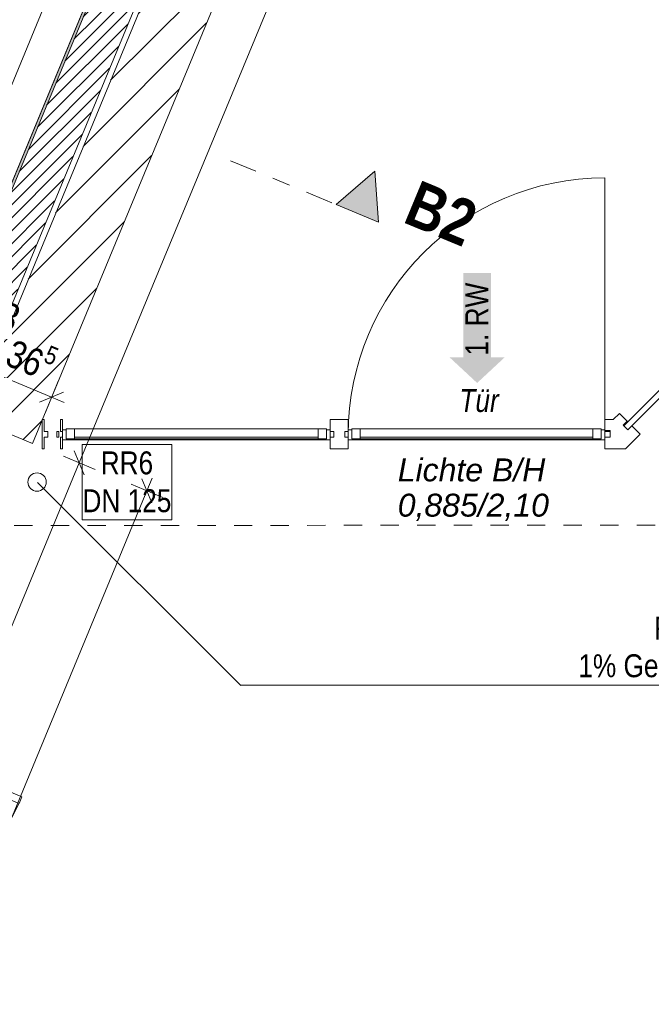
# Model space of a CAD drawing. Header units: metres. Extents: x -89 to 754, y -195 to 69.
# Tile 134 of 256: x 9.19 to 12.64, y 1.88 to 7.26. Entities that reach past the tile are written whole.
import ezdxf

# ---------------------------------------------------------------- set-up
doc = ezdxf.new("R2010")
doc.units = ezdxf.units.M
doc.header["$MEASUREMENT"] = 0
for name, pattern in [('Schnittlinie', [0.3, 0.15, -0.075, 0, -0.075]), ('Strichlinie_ eng', [0.115, 0.075, -0.04]), ('Wipeout_Contour', [1, 0, -1])]:
    doc.linetypes.add(name, pattern=pattern)
for name, color, linetype in [('00 Linien_Kreise_Splines', 7, 'Continuous'), ('10 Fassade', 7, 'Continuous'), ('10 Wand außen', 7, 'Continuous'), ('30 Dach', 7, 'Continuous'), ('70 Entwässerung_Regenwasser', 7, 'Continuous'), ('90 Allgemein Hinweise', 7, 'Continuous'), ('95 Ausführungsplanung Bemaßung', 7, 'Continuous'), ('97 Brandschutz', 7, 'Continuous'), ('97 Brandschutz Dokumentation', 7, 'Continuous'), ('98 Schnitt Marker', 7, 'Continuous'), ('Neubau_10 Wand außen', 7, 'Continuous'), ('Neubau_50 Möblierung', 7, 'Continuous'), ('Neubau_95 Ausführungsplanung Bemaßung', 7, 'Continuous')]:
    doc.layers.add(name, color=color, linetype=linetype)
doc.styles.add('ERSTELLTER_STIL_2', font='ARIALN.TTF')
doc.styles.add('ERSTELLTER_STIL_3', font='ARIALN.TTF')
doc.styles.add('ERSTELLTER_STIL_5', font='arial.ttf')
doc.styles.add('ERSTELLTER_STIL_6', font='ARIALN.TTF')
doc.linetypes.add('Schmutzwasserleitung', pattern='A,0,[3,995_ARC_230 ERW_GR_EG_2607291.Shx,S=0.00784,R=0,X=0,Y=0],-0.987778,0', length=0.987778)
doc.linetypes.add('Wolke', pattern='A,0,[4,995_ARC_230 ERW_GR_EG_2607291.Shx,S=0.015817,R=0,X=-0.000255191,Y=0.048578],-1.9835,0', length=1.9835)
doc.dimstyles.new('ERSTELLTER_STIL__4', dxfattribs={"dimtxt": 0.15, "dimasz": 0.095143, "dimexe": 0.18, "dimexo": 0.0625, "dimgap": 0, "dimtad": 1, "dimzin": 0, "dimdsep": 46, "dimtxsty": 'ERSTELLTER_STIL_3', "dimblk": 'ARROWHEAD_6', "dimblk1": 'ARROWHEAD_6', "dimblk2": 'ARROWHEAD_6', "dimcen": 0.09, "dimse1": 1, "dimse2": 1, "dimclrd": 7, "dimclre": 7, "dimclrt": 7, "dimazin": 0, "dimtfac": 1, "dimtdec": 4, "dimtmove": 0, "dimatfit": 3, "dimfxl": 1, "dimtolj": 1, "dimtzin": 0, "dimarcsym": 0})
doc.dimstyles.new('ERSTELLTER_STIL__6', dxfattribs={"dimtxt": 0.15, "dimasz": 0.095143, "dimexe": 0.18, "dimexo": 0.0625, "dimgap": 0, "dimtad": 1, "dimzin": 0, "dimdsep": 46, "dimtxsty": 'ERSTELLTER_STIL_3', "dimblk": 'ARROWHEAD_6', "dimblk1": 'ARROWHEAD_6', "dimblk2": 'ARROWHEAD_6', "dimcen": 0.09, "dimse1": 1, "dimse2": 1, "dimclrd": 7, "dimclre": 7, "dimclrt": 7, "dimazin": 0, "dimtfac": 1, "dimtdec": 4, "dimtmove": 2, "dimatfit": 3, "dimfxl": 1, "dimtolj": 1, "dimtzin": 0, "dimarcsym": 0})
doc.dimstyles.new('ERSTELLTER_STIL__8', dxfattribs={"dimtxt": 0.125, "dimasz": 0.091787, "dimexe": 0.18, "dimexo": 0.04, "dimgap": 0, "dimtad": 1, "dimtih": 1, "dimtoh": 1, "dimzin": 0, "dimdsep": 46, "dimtxsty": 'ERSTELLTER_STIL_3', "dimblk": 'ARROWHEAD_5', "dimblk1": 'ARROWHEAD_5', "dimblk2": 'ARROWHEAD_5', "dimcen": 0.09, "dimclrd": 7, "dimclre": 7, "dimclrt": 7, "dimazin": 0, "dimtfac": 1, "dimtdec": 4, "dimtmove": 2, "dimatfit": 3, "dimfxl": 1, "dimtolj": 1, "dimtzin": 0, "dimarcsym": 0})

# ---------------------------------------------------------------- blocks, each defined once
blk = doc.blocks.new('Glastür 2-Fl 27')
at = {"layer": 'Neubau_10 Wand außen', "color": 7, "linetype": 'Continuous', "lineweight": 13}
for p, q in [((-1.09, 1.09), (-1.09, 1.01)), ((-1.05, 1.09), (-1.09, 1.09)), ((-1.05, 1.01), (-1.05, 1.09)), ((1.05, 1.01), (1.05, 1.09)), ((1.05, 1.09), (1.09, 1.09)), ((1.09, 1.09), (1.09, 1.01)), ((-1.09, 1.01), (-1.05, 1.01)), ((-1.07, 1.01), (-1.07, 0.08)), ((1.09, 1.01), (1.05, 1.01)), ((1.07, 1.01), (1.07, 0.08)), ((-1.13, 0.232), (-1.068, 0.232)), ((-1.068, 0), (-1.068, 0.232)), ((1.13, 0.232), (1.068, 0.232)), ((1.068, 0), (1.068, 0.232)), ((-1.05, 0.08), (-1.09, 0.08)), ((-1.09, 0.08), (-1.09, 0)), ((-1.05, 0), (-1.05, 0.08)), ((1.05, 0), (1.05, 0.08)), ((1.05, 0.08), (1.09, 0.08)), ((1.09, 0.08), (1.09, 0)), ((-1.13, -0.08), (-1.13, 0)), ((-1.13, 0), (-1.09, 0)), ((-1.13, -0.08), (-1.13, 0)), ((-1.13, -0.08), (-1.13, 0)), ((-1.09, 0), (-1.09, -0.04)), ((-1.09, 0), (-1.05, 0)), ((1.09, 0), (1.05, 0)), ((1.09, -0.04), (1.09, 0)), ((1.09, 0), (1.13, 0)), ((1.13, 0), (1.13, -0.08)), ((1.13, -0.08), (1.13, 0)), ((1.13, -0.08), (1.13, 0)), ((-1.08, -0.04), (-1.09, -0.04)), ((-1.08, -0.0654), (-1.08, -0.04)), ((1.09, -0.04), (1.08, -0.04)), ((1.08, -0.04), (1.08, -0.0654)), ((-1.09, -0.08), (-1.13, -0.08)), ((-1.115, -0.08), (-1.115, -0.245)), ((-1.09, -0.0654), (-1.09, -0.08)), ((-1.09, -0.0654), (-1.08, -0.0654)), ((1.08, -0.0654), (1.09, -0.0654)), ((1.09, -0.08), (1.09, -0.0654)), ((1.13, -0.08), (1.09, -0.08)), ((1.115, -0.08), (1.115, -0.245)), ((-1.13, -0.245), (-1.115, -0.245)), ((1.13, -0.245), (1.115, -0.245))]:
    blk.add_line(p, q, dxfattribs=at)
at = {"layer": 'Neubau_10 Wand außen', "color": 7, "linetype": 'Continuous', "lineweight": 13, "flags": 128}
for points in [[(-1.09, 1.01), (-1.09, 0.08), (-1.07, 0.08), (-1.07, 1.01)], [(-1.07, 1.01), (-1.07, 0.08), (-1.05, 0.08), (-1.05, 1.01)], [(1.07, 1.01), (1.07, 0.08), (1.05, 0.08), (1.05, 1.01)], [(1.09, 1.01), (1.09, 0.08), (1.07, 0.08), (1.07, 1.01)]]:
    blk.add_lwpolyline(points, close=True, dxfattribs=at)
at = {"layer": 'Neubau_10 Wand außen', "color": 7, "linetype": 'Continuous', "lineweight": 9}
for centre, start, end in [((-1.09, 0), 0, 87.8969), ((1.09, 0), 92.1031, 180)]:
    blk.add_arc(centre, 1.09, start, end, dxfattribs=at)
blk = doc.blocks.new('Pfeil gerade 27')
at = {"layer": '97 Brandschutz', "linetype": 'Continuous', "lineweight": 18, "true_color": 0x60cd00}
blk.add_hatch(color=72, dxfattribs=at).paths.add_polyline_path([(0.3, 0), (0.1607, 0.1497), (0.1607, 0.0752), (-0.3, 0.0752), (-0.3, -0.0752), (0.1607, -0.0752), (0.1607, -0.1497)])
blk = doc.blocks.new('*D595')
at = {"layer": '95 Ausführungsplanung Bemaßung', "color": 7, "linetype": 'Continuous', "lineweight": 9}
for p, q in [((7.7511, 1.8904), (7.882, 1.9446)), ((12.5006, -0.0227), (7.8166, 1.9175)), ((12.5366, 0.0641), (12.4647, -0.1094)), ((12.4352, -0.0498), (12.5661, 0.0044)), ((12.57, -0.0514), (12.5006, -0.0227))]:
    blk.add_line(p, q, dxfattribs=at)
at = {"layer": '95 Ausführungsplanung Bemaßung', "color": 7, "lineweight": 9, "char_height": 0.15, "attachment_point": 7, "rotation": 337.5, "style": 'ERSTELLTER_STIL_3'}
for s, insert in [('\\A1;{\\pql;\\fArial Narrow|b0|i0|c0|p0;\\W1.000000;22}', (7.8743, 1.9261)), ('\\A1;{\\pql;\\fArial Narrow|b0|i0|c0|p0;\\W1.000000;5,07}', (10.0139, 1.0398))]:
    blk.add_mtext(s, dxfattribs=dict(at, insert=insert))
blk = doc.blocks.new('ARROWHEAD_6')
at = {"color": 0, "linetype": 'Continuous', "lineweight": 0}
for p, q in [((0, 0), (-1, 0)), ((-0.5, -0.5), (0.5, 0.5))]:
    blk.add_line(p, q, dxfattribs=at)
blk = doc.blocks.new('*D596')
at = {"layer": '95 Ausführungsplanung Bemaßung', "color": 7, "linetype": 'Continuous', "lineweight": 9}
for p, q in [((7.6115, 2.0025), (7.3897, 2.0943)), ((7.6474, 2.0892), (7.5755, 1.9158)), ((7.546, 1.9754), (7.6769, 2.0296)), ((7.8166, 1.9175), (7.6115, 2.0025)), ((7.8525, 2.0043), (7.7806, 1.8308)), ((7.7511, 1.8904), (7.882, 1.9446)), ((12.5006, -0.0227), (7.8166, 1.9175))]:
    blk.add_line(p, q, dxfattribs=at)
blk = doc.blocks.new('*D794')
at = {"layer": '95 Ausführungsplanung Bemaßung', "color": 7, "linetype": 'Continuous', "lineweight": 9}
for p, q in [((5.4816, 6.8554), (5.3507, 6.8012)), ((5.4161, 6.8283), (8.7744, 5.4373)), ((8.7385, 5.3505), (8.8104, 5.524)), ((8.8399, 5.4644), (8.709, 5.4102))]:
    blk.add_line(p, q, dxfattribs=at)
at = {"layer": '95 Ausführungsplanung Bemaßung', "color": 7, "lineweight": 9, "char_height": 0.15, "attachment_point": 7, "rotation": 337.5, "style": 'ERSTELLTER_STIL_3'}
for s, insert in [('\\A1;{\\pql;\\fArial Narrow|b0|i0|c0|p0;\\W1.000000;3,63\\fArial Narrow|b0|i0|c0|p0;\\W1.000000;\\A1{\\H.66x;\\S5^  ;}}', (6.9078, 6.2052)), ('\\A1;{\\pql;\\fArial Narrow|b0|i0|c0|p0;\\W1.000000;24}', (8.5612, 5.5581))]:
    blk.add_mtext(s, dxfattribs=dict(at, insert=insert))
blk = doc.blocks.new('*D795')
at = {"layer": '95 Ausführungsplanung Bemaßung', "color": 7, "linetype": 'Continuous', "lineweight": 9}
for p, q in [((5.4161, 6.8283), (8.7744, 5.4373)), ((8.7385, 5.3505), (8.8104, 5.524)), ((8.8399, 5.4644), (8.709, 5.4102)), ((8.7744, 5.4373), (8.9962, 5.3454)), ((8.9602, 5.2587), (9.0321, 5.4322)), ((8.9307, 5.3183), (9.0616, 5.3725)), ((9.0893, 5.3611), (8.9585, 5.3069))]:
    blk.add_line(p, q, dxfattribs=at)
at = {"layer": '95 Ausführungsplanung Bemaßung', "color": 7, "lineweight": 9, "insert": (9.0573, 5.5799), "char_height": 0.15, "attachment_point": 7, "rotation": 337.5, "style": 'ERSTELLTER_STIL_3'}
blk.add_mtext('\\A1;{\\pql;\\fArial Narrow|b0|i0|c0|p0;\\W1.000000;3}', dxfattribs=at)
blk = doc.blocks.new('*D796')
at = {"layer": '95 Ausführungsplanung Bemaßung', "color": 7, "linetype": 'Continuous', "lineweight": 9}
for p, q in [((8.7744, 5.4373), (8.9962, 5.3454)), ((8.9602, 5.2587), (9.0321, 5.4322)), ((8.988, 5.2472), (9.0598, 5.4207)), ((8.9307, 5.3183), (9.0616, 5.3725)), ((9.0893, 5.3611), (8.9585, 5.3069)), ((8.9962, 5.3454), (9.0239, 5.334)), ((9.0239, 5.334), (9.3611, 5.1943))]:
    blk.add_line(p, q, dxfattribs=at)
blk = doc.blocks.new('*D797')
at = {"layer": '95 Ausführungsplanung Bemaßung', "color": 7, "linetype": 'Continuous', "lineweight": 9}
for p, q in [((8.9307, 5.3183), (9.0616, 5.3725)), ((9.0893, 5.3611), (8.9585, 5.3069)), ((9.0239, 5.334), (9.3611, 5.1943)), ((9.3252, 5.1075), (9.397, 5.281)), ((9.2957, 5.1672), (9.4265, 5.2214)), ((9.3611, 5.1943), (9.4305, 5.1655))]:
    blk.add_line(p, q, dxfattribs=at)
at = {"layer": '95 Ausführungsplanung Bemaßung', "color": 7, "lineweight": 9, "insert": (9.0824, 5.3341), "char_height": 0.15, "attachment_point": 7, "rotation": 337.5, "style": 'ERSTELLTER_STIL_3'}
blk.add_mtext('\\A1;{\\pql;\\fArial Narrow|b0|i0|c0|p0;\\W1.000000;36\\fArial Narrow|b0|i0|c0|p0;\\W1.000000;\\A1{\\H.66x;\\S5^  ;}}', dxfattribs=at)
blk = doc.blocks.new('*D867')
at = {"layer": '95 Ausführungsplanung Bemaßung', "color": 7, "linetype": 'Continuous', "lineweight": 9}
for p, q in [((7.4584, 1.6329), (7.2367, 1.7248)), ((7.393, 1.6058), (7.5238, 1.6601)), ((11.9716, -0.2365), (7.4584, 1.6329)), ((12.0075, -0.1497), (11.9356, -0.3232)), ((11.9061, -0.2636), (12.037, -0.2094)), ((12.1933, -0.3283), (11.9716, -0.2365))]:
    blk.add_line(p, q, dxfattribs=at)
at = {"layer": '95 Ausführungsplanung Bemaßung', "color": 7, "lineweight": 9, "char_height": 0.15, "attachment_point": 7, "rotation": 337.5, "style": 'ERSTELLTER_STIL_3'}
for s, insert in [('\\A1;{\\pql;\\fArial Narrow|b0|i0|c0|p0;\\W1.000000;24}', (7.5161, 1.6415)), ('\\A1;{\\pql;\\fArial Narrow|b0|i0|c0|p0;\\W1.000000;4,88\\fArial Narrow|b0|i0|c0|p0;\\W1.000000;\\A1{\\H.66x;\\S5^  ;}}', (9.5275, 0.7706)), ('\\A1;{\\pql;\\fArial Narrow|b0|i0|c0|p0;\\W1.000000;24}', (11.7583, -0.1157))]:
    blk.add_mtext(s, dxfattribs=dict(at, insert=insert))
blk = doc.blocks.new('*D868')
at = {"layer": '95 Ausführungsplanung Bemaßung', "color": 7, "linetype": 'Continuous', "lineweight": 9}
for p, q in [((7.2367, 1.7248), (3.8784, 3.1158)), ((7.2726, 1.8115), (7.2007, 1.6381)), ((7.1712, 1.6977), (7.3021, 1.7519)), ((7.4584, 1.6329), (7.2367, 1.7248)), ((7.4943, 1.7197), (7.4225, 1.5462)), ((7.393, 1.6058), (7.5238, 1.6601)), ((11.9716, -0.2365), (7.4584, 1.6329))]:
    blk.add_line(p, q, dxfattribs=at)
blk = doc.blocks.new('*D874')
at = {"layer": '95 Ausführungsplanung Bemaßung', "color": 7, "linetype": 'Continuous', "lineweight": 9}
for p, q in [((11.8622, 13.857), (11.808, 13.9878)), ((11.8639, 13.9918), (11.8351, 13.9224)), ((11.7484, 13.9583), (11.9219, 13.8865)), ((11.8351, 13.9224), (7.7947, 4.1681)), ((7.8218, 4.1026), (7.7676, 4.2335)), ((7.7947, 4.1681), (7.7029, 3.9463))]:
    blk.add_line(p, q, dxfattribs=at)
at = {"layer": '95 Ausführungsplanung Bemaßung', "color": 7, "lineweight": 9, "char_height": 0.15, "attachment_point": 7, "rotation": 67.5, "style": 'ERSTELLTER_STIL_3'}
for s, insert in [('\\A1;{\\pql;\\fArial Narrow|b0|i0|c0|p0;\\W1.000000;10,56}', (9.704, 8.856)), ('\\A1;{\\pql;\\fArial Narrow|b0|i0|c0|p0;\\W1.000000;24}', (7.7862, 4.2258))]:
    blk.add_mtext(s, dxfattribs=dict(at, insert=insert))
blk = doc.blocks.new('*D875')
at = {"layer": '95 Ausführungsplanung Bemaßung', "color": 7, "linetype": 'Continuous', "lineweight": 9}
for p, q in [((11.8351, 13.9224), (7.7947, 4.1681)), ((7.708, 4.204), (7.8815, 4.1321)), ((7.8218, 4.1026), (7.7676, 4.2335)), ((7.7947, 4.1681), (7.7029, 3.9463)), ((7.6161, 3.9823), (7.7896, 3.9104)), ((7.73, 3.8809), (7.6758, 4.0118)), ((7.7029, 3.9463), (6.551, 1.1655))]:
    blk.add_line(p, q, dxfattribs=at)
blk = doc.blocks.new('*D876')
at = {"layer": '95 Ausführungsplanung Bemaßung', "color": 7, "linetype": 'Continuous', "lineweight": 9}
for p, q in [((7.73, 3.8809), (7.6758, 4.0118)), ((7.7029, 3.9463), (6.551, 1.1655)), ((6.4643, 1.2014), (6.6378, 1.1295)), ((6.5781, 1.1), (6.5239, 1.2309)), ((6.551, 1.1655), (6.4592, 0.9437))]:
    blk.add_line(p, q, dxfattribs=at)
at = {"layer": '95 Ausführungsplanung Bemaßung', "color": 7, "lineweight": 9, "char_height": 0.15, "attachment_point": 7, "rotation": 67.5, "style": 'ERSTELLTER_STIL_3'}
for s, insert in [('\\A1;{\\pql;\\fArial Narrow|b0|i0|c0|p0;\\W1.000000;3,01}', (6.9334, 2.1212)), ('\\A1;{\\pql;\\fArial Narrow|b0|i0|c0|p0;\\W1.000000;24}', (6.5425, 1.2232))]:
    blk.add_mtext(s, dxfattribs=dict(at, insert=insert))
blk = doc.blocks.new('*D893')
at = {"layer": '95 Ausführungsplanung Bemaßung', "color": 7, "linetype": 'Continuous', "lineweight": 9}
for p, q in [((13.2356, 13.6944), (13.1814, 13.8253)), ((13.2373, 13.8293), (13.2085, 13.7599)), ((13.1218, 13.7958), (13.2953, 13.7239)), ((13.2085, 13.7599), (9.5122, 4.836)), ((9.5393, 4.7706), (9.4851, 4.9015)), ((9.4254, 4.872), (9.5989, 4.8001)), ((9.5122, 4.836), (7.7808, 0.6561))]:
    blk.add_line(p, q, dxfattribs=at)
at = {"layer": '95 Ausführungsplanung Bemaßung', "color": 7, "lineweight": 9, "insert": (11.2679, 9.1533), "char_height": 0.15, "attachment_point": 7, "rotation": 67.5, "style": 'ERSTELLTER_STIL_3'}
blk.add_mtext('\\A1;{\\pql;\\fArial Narrow|b0|i0|c0|p0;\\W1.000000;9,66}', dxfattribs=at)
blk = doc.blocks.new('*D894')
at = {"layer": '95 Ausführungsplanung Bemaßung', "color": 7, "linetype": 'Continuous', "lineweight": 9}
for p, q in [((9.5393, 4.7706), (9.4851, 4.9015)), ((9.4254, 4.872), (9.5989, 4.8001)), ((9.5122, 4.836), (7.7808, 0.6561)), ((7.8079, 0.5907), (7.7537, 0.7215)), ((7.7808, 0.6561), (7.6889, 0.4343))]:
    blk.add_line(p, q, dxfattribs=at)
at = {"layer": '95 Ausführungsplanung Bemaßung', "color": 7, "lineweight": 9, "insert": (8.5741, 2.5586), "char_height": 0.15, "attachment_point": 7, "rotation": 67.5, "style": 'ERSTELLTER_STIL_3'}
blk.add_mtext('\\A1;{\\pql;\\fArial Narrow|b0|i0|c0|p0;\\W1.000000;4,52\\fArial Narrow|b0|i0|c0|p0;\\W1.000000;\\A1{\\H.66x;\\S5^  ;}}', dxfattribs=at)
blk = doc.blocks.new('*D895')
at = {"layer": '95 Ausführungsplanung Bemaßung', "color": 7, "linetype": 'Continuous', "lineweight": 9}
for p, q in [((9.5122, 4.836), (7.7808, 0.6561)), ((7.8079, 0.5907), (7.7537, 0.7215)), ((7.7808, 0.6561), (7.6889, 0.4343)), ((7.694, 0.692), (7.8675, 0.6201)), ((7.6618, 0.4998), (7.716, 0.3689)), ((7.6022, 0.4703), (7.7757, 0.3984)), ((7.6889, 0.4343), (7.6602, 0.365))]:
    blk.add_line(p, q, dxfattribs=at)
at = {"layer": '95 Ausführungsplanung Bemaßung', "color": 7, "lineweight": 9, "insert": (7.6888, 0.4668), "char_height": 0.15, "attachment_point": 7, "rotation": 67.5, "style": 'ERSTELLTER_STIL_3'}
blk.add_mtext('\\A1;{\\pql;\\fArial Narrow|b0|i0|c0|p0;\\W1.000000;24}', dxfattribs=at)
blk = doc.blocks.new('*D898')
at = {"layer": '95 Ausführungsplanung Bemaßung', "color": 7, "linetype": 'Continuous', "lineweight": 9}
for p, q in [((9.9088, 4.6175), (9.8546, 4.7484)), ((9.8817, 4.683), (9.9104, 4.7524)), ((8.2142, 0.6573), (9.8817, 4.683)), ((9.9684, 4.647), (9.795, 4.7189)), ((8.1871, 0.7227), (8.2413, 0.5919)), ((8.301, 0.6214), (8.1275, 0.6932))]:
    blk.add_line(p, q, dxfattribs=at)
at = {"layer": '95 Ausführungsplanung Bemaßung', "color": 7, "lineweight": 9, "char_height": 0.15, "attachment_point": 7, "rotation": 67.5, "style": 'ERSTELLTER_STIL_3'}
for s, insert in [('\\A1;{\\pql;\\fArial Narrow|b0|i0|c0|p0;\\W1.000000;4,35\\fArial Narrow|b0|i0|c0|p0;\\W1.000000;\\A1{\\H.66x;\\S5^  ;}}', (8.9756, 2.4827)), ('\\A1;{\\pql;\\fArial Narrow|b0|i0|c0|p0;\\W1.000000;16\\fArial Narrow|b0|i0|c0|p0;\\W1.000000;\\A1{\\H.66x;\\S5^  ;}}', (8.2126, 0.7122))]:
    blk.add_mtext(s, dxfattribs=dict(at, insert=insert))
blk = doc.blocks.new('*D899')
at = {"layer": '95 Ausführungsplanung Bemaßung', "color": 7, "linetype": 'Continuous', "lineweight": 9}
for p, q in [((11.9331, 13.8818), (12.1066, 13.8099)), ((12.047, 13.7804), (11.9928, 13.9113)), ((12.0486, 13.9153), (12.0199, 13.8459)), ((12.0199, 13.8459), (8.4672, 5.2689)), ((8.4401, 5.3343), (8.4943, 5.2034)), ((8.3804, 5.3048), (8.5539, 5.2329)), ((8.4672, 5.2689), (8.4384, 5.1995))]:
    blk.add_line(p, q, dxfattribs=at)
at = {"layer": '95 Ausführungsplanung Bemaßung', "color": 7, "lineweight": 9, "insert": (10.1712, 9.3699), "char_height": 0.15, "attachment_point": 7, "rotation": 67.5, "style": 'ERSTELLTER_STIL_3'}
blk.add_mtext('\\A1;{\\pql;\\fArial Narrow|b0|i0|c0|p0;\\W1.000000;9,28\\fArial Narrow|b0|i0|c0|p0;\\W1.000000;\\A1{\\H.66x;\\S5^  ;}}', dxfattribs=at)
blk = doc.blocks.new('*D903')
at = {"layer": 'Neubau_95 Ausführungsplanung Bemaßung', "linetype": 'Continuous', "lineweight": 9}
for points in [[(11.2392, 13.7619), (11.2187, 13.6675), (11.2686, 13.6699)], [(11.8463, 12.8534), (11.7725, 12.9158), (11.7512, 12.8705)]]:
    blk.add_hatch(color=7, dxfattribs=at).paths.add_polyline_path(points)
at = {"layer": 'Neubau_95 Ausführungsplanung Bemaßung', "color": 7, "linetype": 'Continuous', "lineweight": 9}
for p, q in [((11.2392, 13.7619), (11.2187, 13.6675)), ((11.2392, 13.7619), (11.2686, 13.6699)), ((11.2686, 13.6699), (11.2187, 13.6675)), ((11.7512, 12.8705), (11.7725, 12.9158)), ((11.8463, 12.8534), (11.7725, 12.9158)), ((11.8463, 12.8534), (11.7512, 12.8705))]:
    blk.add_line(p, q, dxfattribs=at)
blk.add_arc((12.2226, 13.7619), 0.9834, 185.4382, 242.0618, dxfattribs=at)
at = {"layer": 'Neubau_95 Ausführungsplanung Bemaßung', "color": 7, "lineweight": 9, "char_height": 0.125, "attachment_point": 7, "style": 'ERSTELLTER_STIL_3'}
for s, insert in [('\\A1;{\\pql;\\fArial Narrow|b0|i0|c0|p0;\\W1.000000;ca. 67,50°}', (10.1715, 13.0792)), ('\\A1;{\\pql;\\fArial Narrow|b0|i0|c0|p0;\\W1.000000;parallel zum Bestand}', (10.1715, 12.9042))]:
    blk.add_mtext(s, dxfattribs=dict(at, insert=insert))
blk = doc.blocks.new('ARROWHEAD_5')
at = {"linetype": 'Continuous', "lineweight": 0}
blk.add_hatch(color=0, dxfattribs=at).paths.add_polyline_path([(-1, 0.2679), (0, 0), (-1, -0.2679)])
at = {"color": 0, "linetype": 'Continuous', "lineweight": 0}
blk.add_line((0, 0), (-1, 0), dxfattribs=at)

msp = doc.modelspace()

# ---------------------------------------------------------------- hatches: boundary and pattern name
at = {"layer": '10 Fassade', "linetype": 'Continuous', "lineweight": 0, "true_color": 0x000000}
for points in [[(12.4826, 5.0414), (12.4862, 5.0379), (12.5074, 5.0591), (12.5038, 5.0626)], [(12.4826, 5.0414), (12.4862, 5.0379), (12.5074, 5.0591), (12.5038, 5.0626)], [(12.4114, 5.0119), (12.3814, 5.0119), (12.3814, 5.0069), (12.4114, 5.0069)], [(12.4114, 5.0119), (12.3814, 5.0119), (12.3814, 5.0069), (12.4114, 5.0069)]]:
    msp.add_hatch(color=18, dxfattribs=at).paths.add_polyline_path(points)
at = {"layer": '10 Wand außen', "linetype": 'Continuous', "lineweight": 18, "true_color": 0x1f1f1f}
h = msp.add_hatch(dxfattribs=at)
h.set_pattern_fill('Mauerziegel_HLz_4_0001', color=250, style=0, pattern_type=2)
h.set_pattern_definition([(45, (0, 0), (-0.106066, 0.106066), [])])
h.paths.add_polyline_path([(8.9193, 5.0816), (9.2566, 4.9419), (11.7024, 10.8468), (11.3652, 10.9865)])
at = {"layer": '98 Schnitt Marker', "linetype": 'Continuous', "lineweight": 0, "true_color": 0x000000}
msp.add_hatch(color=18, dxfattribs=at).paths.add_polyline_path([(11.1457, 6.1506), (11.1259, 6.4294), (10.9148, 6.2462)])
at = {"layer": 'Neubau_10 Wand außen', "linetype": 'Continuous', "lineweight": 0, "true_color": 0x000000}
h = msp.add_hatch(dxfattribs=at)
h.set_pattern_fill('Hochlochziegel_0001', color=18, style=0, pattern_type=2)
h.set_pattern_definition([(45, (0, 0), (-0.03535534, 0.03535534), [])])
h.paths.add_polyline_path([(12.5665, 14.0019), (12.223, 13.7628), (8.6699, 5.1849), (8.8916, 5.0931), (12.5818, 14.0019)])
h = msp.add_hatch(dxfattribs=at)
h.set_pattern_fill('Gips_0001', color=18, style=0, pattern_type=2)
h.set_pattern_definition([(45, (0, 0), (-0.01767767, 0.01767767), [0, -0.025])])
h.paths.add_polyline_path([(12.2002, 13.7469), (8.656, 5.1906), (8.6699, 5.1849), (12.2164, 13.7469)])

# ---------------------------------------------------------------- linework, layer by layer
at = {"layer": '00 Linien_Kreise_Splines', "color": 7, "linetype": 'Continuous', "lineweight": 9}
msp.add_line((12.3814, 4.9919), (12.3814, 6.3919), dxfattribs=at)
at = {"layer": '10 Fassade', "color": 7, "linetype": 'Continuous', "lineweight": 13}
for p, q in [((9.3214, 5.0719), (9.3104, 5.0719)), ((9.3104, 5.0719), (9.3104, 4.9119)), ((9.3104, 5.0719), (9.3104, 4.9119)), ((9.3214, 5.0719), (9.3104, 5.0719)), ((9.3214, 5.0719), (9.3214, 5.0069)), ((9.3214, 5.0719), (9.3214, 5.0069)), ((9.4104, 5.0719), (9.4104, 5.0069)), ((9.4214, 5.0719), (9.4104, 5.0719)), ((9.4104, 5.0719), (9.4104, 5.0069)), ((9.4214, 5.0719), (9.4104, 5.0719)), ((9.4214, 5.0719), (9.4214, 5.0069)), ((9.4214, 5.0719), (9.4214, 5.0069)), ((10.8814, 5.0719), (10.8814, 5.0069)), ((10.9814, 5.0719), (10.8814, 5.0719)), ((10.8814, 5.0719), (10.8814, 5.0069)), ((10.9814, 5.0719), (10.8814, 5.0719)), ((10.9814, 5.0719), (10.9814, 5.0069)), ((10.9814, 5.0719), (10.9814, 5.0069)), ((12.4283, 5.0719), (12.3814, 5.0719)), ((12.4283, 5.0719), (12.3814, 5.0719)), ((12.4614, 5.105), (12.4283, 5.0719)), ((12.4614, 5.105), (12.4283, 5.0719)), ((12.5038, 5.0626), (12.4826, 5.0414)), ((12.5038, 5.0626), (12.4826, 5.0414)), ((12.5074, 5.0591), (12.4862, 5.0379)), ((12.5074, 5.0591), (12.4862, 5.0379)), ((9.3414, 5.0069), (9.3214, 5.0069)), ((9.3414, 5.0069), (9.3214, 5.0069)), ((9.3414, 5.0069), (9.3414, 4.9769)), ((9.3414, 5.0069), (9.3414, 4.9769)), ((9.3904, 5.0069), (9.3904, 4.9769)), ((9.4014, 5.0069), (9.3904, 5.0069)), ((9.3904, 5.0069), (9.3904, 4.9769)), ((9.4014, 5.0069), (9.3904, 5.0069)), ((9.4014, 5.0069), (9.4014, 4.9769)), ((9.4014, 5.0069), (9.4014, 4.9769)), ((9.4214, 5.0069), (9.4104, 5.0069)), ((9.4214, 5.0069), (9.4104, 5.0069)), ((10.9014, 5.0069), (10.8814, 5.0069)), ((10.9014, 5.0069), (10.8814, 5.0069)), ((10.9014, 5.0069), (10.9014, 4.9769)), ((10.9014, 5.0069), (10.9014, 4.9769)), ((10.9614, 5.0069), (10.9614, 4.9769)), ((10.9814, 5.0069), (10.9614, 5.0069)), ((10.9614, 5.0069), (10.9614, 4.9769)), ((10.9814, 5.0069), (10.9614, 5.0069)), ((12.4114, 5.0119), (12.3814, 5.0119)), ((12.4114, 5.0119), (12.3814, 5.0119)), ((12.4114, 5.0069), (12.3814, 5.0069)), ((12.4114, 5.0069), (12.3814, 5.0069)), ((12.4114, 5.0119), (12.4114, 5.0069)), ((12.4114, 5.0119), (12.4114, 5.0069)), ((12.4114, 5.0069), (12.4114, 4.9769)), ((12.4114, 5.0069), (12.4114, 4.9769)), ((12.4826, 5.0414), (12.4862, 5.0379)), ((12.4826, 5.0414), (12.4862, 5.0379)), ((12.4862, 5.0379), (12.5074, 5.0166)), ((12.4862, 5.0379), (12.5074, 5.0166)), ((12.5286, 5.0379), (12.5074, 5.0166)), ((12.5286, 5.0379), (12.5074, 5.0166)), ((12.5286, 5.0379), (12.5746, 4.9919)), ((12.5286, 5.0379), (12.5746, 4.9919)), ((9.3214, 4.9769), (9.3214, 4.9119)), ((9.3414, 4.9769), (9.3214, 4.9769)), ((9.3214, 4.9769), (9.3214, 4.9119)), ((9.3414, 4.9769), (9.3214, 4.9769)), ((9.4014, 4.9769), (9.3904, 4.9769)), ((9.4014, 4.9769), (9.3904, 4.9769)), ((9.4104, 4.9769), (9.4104, 4.9119)), ((9.4214, 4.9769), (9.4104, 4.9769)), ((9.4104, 4.9769), (9.4104, 4.9119)), ((9.4214, 4.9769), (9.4104, 4.9769)), ((9.4214, 4.9769), (9.4214, 4.9119)), ((9.4214, 4.9769), (9.4214, 4.9119)), ((10.8814, 4.9769), (10.8814, 4.9119)), ((10.9014, 4.9769), (10.8814, 4.9769)), ((10.8814, 4.9769), (10.8814, 4.9119)), ((10.9014, 4.9769), (10.8814, 4.9769)), ((10.9814, 4.9769), (10.9614, 4.9769)), ((10.9814, 4.9769), (10.9614, 4.9769)), ((10.9814, 4.9769), (10.9814, 4.9119)), ((10.9814, 4.9769), (10.9814, 4.9119)), ((12.3814, 4.9769), (12.3814, 4.9119)), ((12.4114, 4.9769), (12.3814, 4.9769)), ((12.3814, 4.9769), (12.3814, 4.9119)), ((12.4114, 4.9769), (12.3814, 4.9769)), ((12.5746, 4.9919), (12.4946, 4.9119)), ((12.5746, 4.9919), (12.4946, 4.9119)), ((9.3214, 4.9119), (9.3104, 4.9119)), ((9.3214, 4.9119), (9.3104, 4.9119)), ((9.4214, 4.9119), (9.4104, 4.9119)), ((9.4214, 4.9119), (9.4104, 4.9119)), ((10.9814, 4.9119), (10.8814, 4.9119)), ((10.9814, 4.9119), (10.8814, 4.9119)), ((12.4946, 4.9119), (12.3814, 4.9119)), ((12.4946, 4.9119), (12.3814, 4.9119))]:
    msp.add_line(p, q, dxfattribs=at)
at = {"layer": '10 Fassade', "color": 7, "linetype": 'Continuous', "lineweight": 13, "flags": 128}
msp.add_lwpolyline([(12.5074, 5.0166), (12.4862, 5.0379), (13.4155, 5.9672), (13.4367, 5.9459)], close=True, dxfattribs=at)
msp.add_lwpolyline([(12.5074, 5.0166), (12.4862, 5.0379), (13.4155, 5.9672), (13.4367, 5.9459)], close=True, dxfattribs=at)
for points in [[(12.3814, 5.0719), (12.3814, 5.0119), (12.3814, 5.0069)], [(12.3814, 5.0719), (12.3814, 5.0119), (12.3814, 5.0069)], [(12.4614, 5.105), (12.5038, 5.0626), (12.5074, 5.0591)], [(12.4614, 5.105), (12.5038, 5.0626), (12.5074, 5.0591)]]:
    msp.add_lwpolyline(points, dxfattribs=at)
at = {"layer": '10 Wand außen', "color": 7, "linetype": 'Continuous', "lineweight": 9, "flags": 128}
for points in [[(11.3652, 10.9865), (8.9193, 5.0816)], [(9.2566, 4.9419), (11.7024, 10.8468)], [(8.9193, 5.0816), (9.2566, 4.9419)]]:
    msp.add_lwpolyline(points, dxfattribs=at)
at = {"layer": '30 Dach', "color": 7, "linetype": 'Strichlinie_ eng', "lineweight": 9}
msp.add_line((40.0571, 4.5119), (8.6497, 4.4934), dxfattribs=at)
at = {"layer": '70 Entwässerung_Regenwasser', "color": 140, "linetype": 'Schmutzwasserleitung', "lineweight": 18, "true_color": 0x00a8ff}
for p, q in [((9.285, 4.7278), (10.3936, 3.6193)), ((10.3905, 3.6224), (39.3527, 3.6224))]:
    msp.add_line(p, q, dxfattribs=at)
at = {"layer": '70 Entwässerung_Regenwasser', "color": 140, "linetype": 'Continuous', "lineweight": 18, "true_color": 0x00a8ff}
msp.add_circle((9.2819, 4.7309), 0.05, dxfattribs=at)
at = {"layer": '98 Schnitt Marker', "color": 7, "linetype": 'Schnittlinie', "lineweight": 9}
msp.add_line((10.3373, 6.4854), (10.9148, 6.2462), dxfattribs=at)
at = {"layer": '98 Schnitt Marker', "color": 7, "linetype": 'Continuous', "lineweight": 9, "flags": 128}
msp.add_lwpolyline([(11.1457, 6.1506), (10.9148, 6.2462), (11.1259, 6.4294)], close=True, dxfattribs=at)
at = {"layer": 'Neubau_10 Wand außen', "color": 7, "linetype": 'Continuous', "lineweight": 13}
msp.add_line((12.2164, 13.7469), (8.6699, 5.1849), dxfattribs=at)
at = {"layer": 'Neubau_10 Wand außen', "color": 7, "linetype": 'Continuous', "lineweight": 13, "flags": 128}
for points in [[(8.8916, 5.0931), (12.5818, 14.0019)], [(12.2002, 13.7469), (8.656, 5.1906)]]:
    msp.add_lwpolyline(points, dxfattribs=at)

# ---------------------------------------------------------------- block references
at = {"layer": '97 Brandschutz', "color": 7, "linetype": 'Continuous', "lineweight": 13, "xscale": -1, "rotation": 90}
msp.add_blockref('Pfeil gerade 27', (11.6847, 5.5719), dxfattribs=at)
at = {"layer": 'Neubau_10 Wand außen', "color": 7, "linetype": 'Continuous', "lineweight": 13, "xscale": -1, "rotation": 247.5000000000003}
msp.add_blockref('Glastür 2-Fl 27', (7.7748, 2.4229), dxfattribs=at)

# ---------------------------------------------------------------- texts
at = {"layer": '70 Entwässerung_Regenwasser', "color": 140, "linetype": 'Continuous', "lineweight": 18, "true_color": 0x00a8ff, "char_height": 0.125, "attachment_point": 2, "style": 'ERSTELLTER_STIL_3'}
for s, insert, line_spacing_factor in [('\\A1;{\\pqc;\\fArial Narrow|b0|i0|c0|p0;\\W1.000000;RR6 \\P\\pqc;\\fArial Narrow|b0|i0|c0|p0;\\W1.000000;DN 125}', (9.7725, 4.8982), 0.992352), ('\\A1;{\\pqc;\\pt0.40625;\\fArial Narrow|b0|i0|c0|p0;\\W1.000000;RW14\\P\\pqc;\\fArial Narrow|b0|i0|c0|p0;\\W1.000000;1% Gefälle DN 1\\fArial Narrow|b0|i0|c0|p0;\\W1.000000;25}', (12.85, 3.9956), 0.984615)]:
    msp.add_mtext(s, dxfattribs=dict(at, insert=insert, line_spacing_factor=line_spacing_factor))
at = {"layer": '97 Brandschutz', "color": 7, "linetype": 'Continuous', "lineweight": 9, "insert": (11.6204, 5.4219), "char_height": 0.125, "attachment_point": 1, "rotation": 90, "style": 'ERSTELLTER_STIL_3'}
msp.add_mtext('\\A1;{\\pql;\\fArial Narrow|b0|i0|c0|p0;\\W1.000000;1. RW}', dxfattribs=at)
at = {"layer": '97 Brandschutz Dokumentation', "color": 7, "linetype": 'Continuous', "lineweight": 9, "insert": (11.5879, 5.2387), "char_height": 0.125, "attachment_point": 1, "style": 'ERSTELLTER_STIL_6'}
msp.add_mtext('\\A1;{\\pql;\\fArial Narrow|b0|i1|c0|p0;\\W1.000000;Tür}', dxfattribs=at)
at = {"layer": '97 Brandschutz Dokumentation', "color": 7, "linetype": 'Continuous', "lineweight": 9, "insert": (11.2513, 4.8597), "char_height": 0.125, "attachment_point": 1, "line_spacing_factor": 0.923581, "style": 'ERSTELLTER_STIL_5'}
msp.add_mtext('\\A1;{\\pql;\\fArial|b0|i1|c0|p0;\\W1.000000;Lichte B/H\\P\\pql;\\fArial|b0|i1|c0|p0;\\W1.000000;0,885/2,10}', dxfattribs=at)
at = {"layer": '98 Schnitt Marker', "color": 7, "lineweight": 9, "insert": (11.61, 6.0124), "char_height": 0.25, "attachment_point": 9, "rotation": 337.5, "style": 'ERSTELLTER_STIL_2'}
msp.add_mtext('\\A1;{\\pqr;\\pt0;\\fArial Narrow|b1|i0|c0|p0;\\W1.000000;B2}', dxfattribs=at)

# ---------------------------------------------------------------- dimensions: what is measured, and where the dimension line sits
at = {"layer": '95 Ausführungsplanung Bemaßung', "color": 7, "linetype": 'Continuous', "lineweight": 9}
for base, p1, p2, angle, dimstyle, picture, middle, turn in [((8.4672, 5.2689), (12.2226, 13.7619), (8.6699, 5.1849), 247.5, 'ERSTELLTER_STIL__4', '*D899', (10.2212, 9.7779), 67.5), ((8.77443, 5.43729), (5.98673, 8.20588), (10.49595, 9.5934), 337.5, 'ERSTELLTER_STIL__4', '*D794', (7.31585, 6.1551), 337.5), ((8.9962, 5.3454), (10.496, 9.5934), (10.7398, 9.555), 337.5, 'ERSTELLTER_STIL__4', '*D795', (8.6954, 5.5837), 337.5), ((9.0239, 5.334), (10.7398, 9.555), (10.7668, 9.5417), 337.5, 'ERSTELLTER_STIL__4', '*D796', (9.1387, 5.6274), 337.5), ((9.3611, 5.19428), (10.7668, 9.54174), (11.05735, 9.2894), 337.5, 'ERSTELLTER_STIL__4', '*D797', (9.40604, 5.28932), 337.5), ((7.6889, 0.4343), (9.5646, -0.0828), (9.325, -0.2433), 247.5, 'ERSTELLTER_STIL__6', '*D895', (7.6632, 0.601), 67.5), ((6.551, 1.1655), (7.7947, 3.9083), (9.5646, -0.0828), 247.5, 'ERSTELLTER_STIL__6', '*D876', (6.9384, 2.3293), 67.5), ((7.6115, 2.0025), (8.481, 3.5217), (8.0259, 3.0031), 157.5, 'ERSTELLTER_STIL__4', '*D596', (8.0085, 1.9517), 337.5), ((7.8166, 1.9175), (12.1133, -0.9578), (8.481, 3.5217), 157.5, 'ERSTELLTER_STIL__4', '*D595', (10.2221, 1.0348), 337.5), ((7.2367, 1.7248), (8.0259, 3.0031), (7.7583, 2.9841), 157.5, 'ERSTELLTER_STIL__4', '*D868', (7.6503, 1.6671), 337.5), ((7.4584001, 1.6329499), (9.5944553, -5.9752767), (8.0259281, 3.0030838), 157.5, 'ERSTELLTER_STIL__4', '*D867', (9.9355446, 0.7205343), 337.5)]:
    dim = msp.add_linear_dim(base=base, p1=p1, p2=p2, angle=angle, dimstyle=dimstyle, dxfattribs=at)
    dim.commit()
    dim.dimension.update_dxf_attribs({"geometry": picture, "text_midpoint": middle, "dimtype": 160, "text_rotation": turn})

# ---------------------------------------------------------------- next in the draw order: wipeouts: each hides what was drawn before it
at = {"color": 254, "linetype": 'Wipeout_Contour', "lineweight": 0, "ltscale": 45.26507}
msp.add_wipeout([(9.4864, 4.9669), (10.8164, 4.9669), (10.8164, 5.0219), (9.4864, 5.0219)], dxfattribs=at).dxf.layer = '10 Fassade'
at = {"color": 254, "linetype": 'Wipeout_Contour', "lineweight": 0, "ltscale": 50.828831}
msp.add_wipeout([(11.0464, 4.9669), (12.3164, 4.9669), (12.3164, 5.0219), (11.0464, 5.0219)], dxfattribs=at).dxf.layer = '10 Fassade'

# ---------------------------------------------------------------- next in the draw order: linework, layer by layer
at = {"layer": '10 Fassade', "color": 7, "linetype": 'Continuous', "lineweight": 13}
for p, q in [((9.4864, 5.0219), (10.8164, 5.0219)), ((11.0464, 5.0219), (12.3164, 5.0219))]:
    msp.add_line(p, q, dxfattribs=at)

# ---------------------------------------------------------------- next in the draw order: wipeouts: each hides what was drawn before it
at = {"color": 254, "linetype": 'Wipeout_Contour', "lineweight": 0, "ltscale": 45.213438}
msp.add_wipeout([(10.8364, 4.9619), (10.8364, 4.9669), (9.4664, 4.9669), (9.4664, 4.9619)], dxfattribs=at).dxf.layer = '10 Fassade'
at = {"color": 254, "linetype": 'Wipeout_Contour', "lineweight": 0, "ltscale": 50.78265}
msp.add_wipeout([(12.3364, 4.9619), (12.3364, 4.9669), (11.0264, 4.9669), (11.0264, 4.9619)], dxfattribs=at).dxf.layer = '10 Fassade'

# ---------------------------------------------------------------- next in the draw order: linework, layer by layer
at = {"layer": '10 Fassade', "color": 7, "linetype": 'Continuous', "lineweight": 13}
for p, q in [((9.4864, 4.9769), (10.8164, 4.9769)), ((10.8164, 4.9669), (9.4864, 4.9669)), ((11.0464, 4.9769), (12.3164, 4.9769)), ((12.3164, 4.9669), (11.0464, 4.9669))]:
    msp.add_line(p, q, dxfattribs=at)
at = {"layer": '10 Fassade', "color": 7, "linetype": 'Continuous', "lineweight": 13, "flags": 128}
for points in [[(9.4214, 5.0169), (9.4414, 5.0169), (9.4414, 4.9669), (9.4664, 4.9669), (9.4664, 4.9619), (9.4214, 4.9619)], [(9.4414, 5.0219), (9.4864, 5.0219), (9.4864, 4.9669), (9.4414, 4.9669)], [(10.8614, 4.9669), (10.8164, 4.9669), (10.8164, 5.0219), (10.8614, 5.0219)], [(10.8814, 4.9619), (10.8364, 4.9619), (10.8364, 4.9669), (10.8614, 4.9669), (10.8614, 5.0169), (10.8814, 5.0169)], [(10.9814, 5.0169), (11.0014, 5.0169), (11.0014, 4.9669), (11.0264, 4.9669), (11.0264, 4.9619), (10.9814, 4.9619)], [(11.0014, 5.0219), (11.0464, 5.0219), (11.0464, 4.9669), (11.0014, 4.9669)], [(12.3614, 4.9669), (12.3164, 4.9669), (12.3164, 5.0219), (12.3614, 5.0219)], [(12.3814, 4.9619), (12.3364, 4.9619), (12.3364, 4.9669), (12.3614, 4.9669), (12.3614, 5.0169), (12.3814, 5.0169)], [(10.8364, 4.9619), (9.4664, 4.9619), (9.4664, 4.9669), (10.8364, 4.9669)], [(12.3364, 4.9619), (11.0264, 4.9619), (11.0264, 4.9669), (12.3364, 4.9669)]]:
    msp.add_lwpolyline(points, close=True, dxfattribs=at)

# ---------------------------------------------------------------- next in the draw order: wipeouts: each hides what was drawn before it
at = {"color": 254, "linetype": 'Wipeout_Contour', "lineweight": 0, "ltscale": 45.26507}
msp.add_wipeout([(9.4864, 4.9669), (10.8164, 4.9669), (10.8164, 5.0219), (9.4864, 5.0219)], dxfattribs=at).dxf.layer = '10 Fassade'
at = {"color": 254, "linetype": 'Wipeout_Contour', "lineweight": 0, "ltscale": 50.828831}
msp.add_wipeout([(11.0464, 4.9669), (12.3164, 4.9669), (12.3164, 5.0219), (11.0464, 5.0219)], dxfattribs=at).dxf.layer = '10 Fassade'

# ---------------------------------------------------------------- next in the draw order: linework, layer by layer
at = {"layer": '10 Fassade', "color": 7, "linetype": 'Continuous', "lineweight": 13}
for p, q in [((9.4864, 5.0219), (10.8164, 5.0219)), ((11.0464, 5.0219), (12.3164, 5.0219))]:
    msp.add_line(p, q, dxfattribs=at)

# ---------------------------------------------------------------- next in the draw order: wipeouts: each hides what was drawn before it
at = {"color": 254, "linetype": 'Wipeout_Contour', "lineweight": 0, "ltscale": 45.213438}
msp.add_wipeout([(10.8364, 4.9619), (10.8364, 4.9669), (9.4664, 4.9669), (9.4664, 4.9619)], dxfattribs=at).dxf.layer = '10 Fassade'
at = {"color": 254, "linetype": 'Wipeout_Contour', "lineweight": 0, "ltscale": 50.78265}
msp.add_wipeout([(12.3364, 4.9619), (12.3364, 4.9669), (11.0264, 4.9669), (11.0264, 4.9619)], dxfattribs=at).dxf.layer = '10 Fassade'

# ---------------------------------------------------------------- next in the draw order: linework, layer by layer
at = {"layer": '00 Linien_Kreise_Splines', "color": 7, "linetype": 'Continuous', "lineweight": 9}
msp.add_arc((12.3814, 4.9919), 1.4, 90, 180, dxfattribs=at)
at = {"layer": '10 Fassade', "color": 7, "linetype": 'Continuous', "lineweight": 13}
for p, q in [((9.4864, 4.9769), (10.8164, 4.9769)), ((10.8164, 4.9669), (9.4864, 4.9669)), ((11.0464, 4.9769), (12.3164, 4.9769)), ((12.3164, 4.9669), (11.0464, 4.9669))]:
    msp.add_line(p, q, dxfattribs=at)
at = {"layer": '10 Fassade', "color": 7, "linetype": 'Continuous', "lineweight": 13, "flags": 128}
for points in [[(9.4214, 5.0169), (9.4414, 5.0169), (9.4414, 4.9669), (9.4664, 4.9669), (9.4664, 4.9619), (9.4214, 4.9619)], [(9.4414, 5.0219), (9.4864, 5.0219), (9.4864, 4.9669), (9.4414, 4.9669)], [(10.8614, 4.9669), (10.8164, 4.9669), (10.8164, 5.0219), (10.8614, 5.0219)], [(10.8814, 4.9619), (10.8364, 4.9619), (10.8364, 4.9669), (10.8614, 4.9669), (10.8614, 5.0169), (10.8814, 5.0169)], [(10.9814, 5.0169), (11.0014, 5.0169), (11.0014, 4.9669), (11.0264, 4.9669), (11.0264, 4.9619), (10.9814, 4.9619)], [(11.0014, 5.0219), (11.0464, 5.0219), (11.0464, 4.9669), (11.0014, 4.9669)], [(12.3614, 4.9669), (12.3164, 4.9669), (12.3164, 5.0219), (12.3614, 5.0219)], [(12.3814, 4.9619), (12.3364, 4.9619), (12.3364, 4.9669), (12.3614, 4.9669), (12.3614, 5.0169), (12.3814, 5.0169)], [(10.8364, 4.9619), (9.4664, 4.9619), (9.4664, 4.9669), (10.8364, 4.9669)], [(12.3364, 4.9619), (11.0264, 4.9619), (11.0264, 4.9669), (12.3364, 4.9669)]]:
    msp.add_lwpolyline(points, close=True, dxfattribs=at)
at = {"layer": '70 Entwässerung_Regenwasser', "color": 140, "linetype": 'Continuous', "lineweight": 18, "true_color": 0x00a8ff, "flags": 128}
msp.add_lwpolyline([(9.5272, 4.5251), (10.0177, 4.5251), (10.0177, 4.9368), (9.5272, 4.9368), (9.5272, 4.5251)], close=True, dxfattribs=at)
at = {"layer": '90 Allgemein Hinweise', "color": 6, "linetype": 'Wolke', "lineweight": 18}
msp.add_ellipse((7.6771, 8.0429), major_axis=(1.5358, 3.618), ratio=0.144229, dxfattribs=at)
at = {"layer": 'Neubau_50 Möblierung', "color": 254, "linetype": 'Continuous', "lineweight": 18, "true_color": 0xdfdfdf, "flags": 128}
msp.add_lwpolyline([(12.2002, 13.7469), (8.1741, 4.0272), (7.6198, 4.2568), (11.5507, 13.7469)], close=True, dxfattribs=at)

# ---------------------------------------------------------------- next in the draw order: dimensions: what is measured, and where the dimension line sits
at = {"layer": '95 Ausführungsplanung Bemaßung', "color": 7, "linetype": 'Continuous', "lineweight": 9}
for base, p1, p2, angle, picture, middle in [((7.7947, 4.1681), (12.2226, 13.7619), (7.8797, 4.1329), 247.5, '*D874', (9.7309, 9.1168)), ((9.5122, 4.836), (12.588, 14.0169), (8.6699, 5.1849), 247.5, '*D893', (11.273, 9.3614)), ((7.7029, 3.9463), (7.8797, 4.1329), (7.7947, 3.9083), 247.5, '*D875', (7.7606, 4.36)), ((7.7808, 0.6561), (8.6699, 5.1849), (9.5646, -0.0828), 247.5, '*D894', (8.6242, 2.9666)), ((9.8817, 4.683), (7.4292, 0.9824), (9.0967, 5.0081), 67.5, '*D898', (9.0257, 2.8907))]:
    dim = msp.add_linear_dim(base=base, p1=p1, p2=p2, angle=angle, dimstyle='ERSTELLTER_STIL__4', dxfattribs=at)
    dim.commit()
    dim.dimension.update_dxf_attribs({"geometry": picture, "text_midpoint": middle, "dimtype": 160, "text_rotation": 67.5})
at = {"layer": 'Neubau_95 Ausführungsplanung Bemaßung', "color": 7, "linetype": 'Continuous', "lineweight": 9}
dim = msp.add_angular_dim_3p(base=(11.405, 13.2156), center=(12.2226, 13.7619), p1=(8.0283, 13.7619), p2=(6.8467, 0.7832), text='ca. 67,50°^Mparallel zum Bestand', dimstyle='ERSTELLTER_STIL__8', dxfattribs=at)
dim.commit()
dim.dimension.update_dxf_attribs({"geometry": '*D903', "text_midpoint": (10.9791, 12.9667), "dimtype": 165})

doc.saveas('drawing.dxf')
